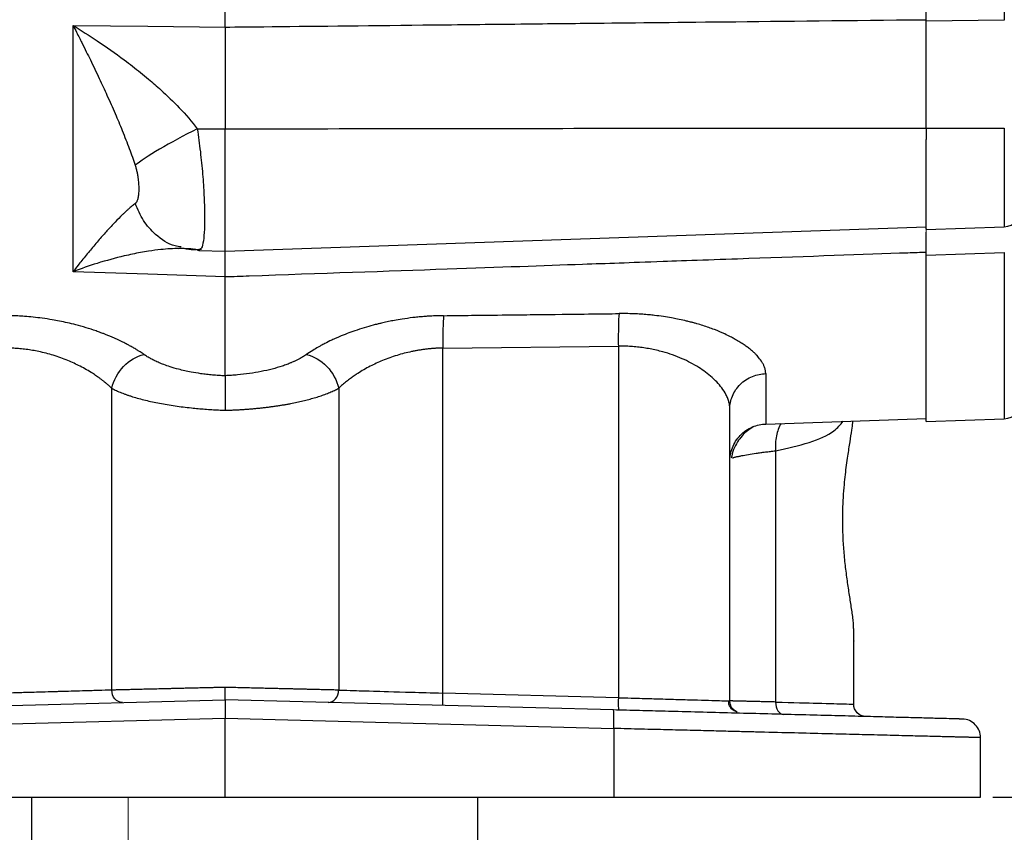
# Model space of a CAD drawing. Header units: inches. Extents: x 0.3 to 34.1, y 0.2 to 21.7.
# Tile 17 of 26: x 22.6 to 26.6, y 5.1 to 8.4. Entities that reach past the tile are written whole.
import ezdxf

# ---------------------------------------------------------------- set-up
doc = ezdxf.new("R2010")
doc.units = ezdxf.units.IN
doc.header["$MEASUREMENT"] = 0
doc.layers.add('SLD-0', color=7, linetype='Continuous', lineweight=25)
doc.styles.add('SLDTEXTSTYLE0', font='TXT', dxfattribs={"width": 0.75})
doc.dimstyles.new('SLDDIMSTYLE0', dxfattribs={"dimtxt": 0.125, "dimasz": 0.13, "dimexe": 0, "dimexo": 0.0625, "dimgap": 0.03125, "dimtad": 0, "dimtih": 1, "dimtoh": 1, "dimlfac": 0.8, "dimrnd": 1e-09, "dimzin": 12, "dimdsep": 46, "dimtxsty": 'SLDTEXTSTYLE0', "dimsah": 1, "dimcen": 0.09, "dimadec": 0, "dimazin": 3, "dimtfac": 1, "dimtofl": 0, "dimtmove": 0, "dimatfit": 3, "dimfxl": 1, "dimfrac": 2, "dimtolj": 1, "dimtzin": 12, "dimarcsym": 0})
doc.dimstyles.new('SLDDIMSTYLE1', dxfattribs={"dimtxt": 0.125, "dimasz": 0.13, "dimexe": 0, "dimexo": 0.0625, "dimgap": 0.03125, "dimtad": 0, "dimtih": 1, "dimtoh": 1, "dimlfac": 0.8, "dimrnd": 1e-09, "dimzin": 4, "dimdsep": 46, "dimtxsty": 'SLDTEXTSTYLE0', "dimsah": 1, "dimcen": 0.09, "dimadec": 0, "dimazin": 1, "dimtfac": 1, "dimtofl": 0, "dimtmove": 0, "dimatfit": 3, "dimfxl": 1, "dimfrac": 2, "dimtolj": 1, "dimtzin": 12, "dimarcsym": 0})

# ---------------------------------------------------------------- blocks, each defined once
blk = doc.blocks.new('_D_10')
at = {"layer": 'SLD-0'}
for p, q in [((23.5149, 14.3534), (29.434, 14.3534)), ((29.309, 14.3534), (29.309, 10.7966)), ((29.055, 10.7712), (29.0169, 10.7712)), ((29.0169, 10.7712), (29.0169, 10.5727)), ((29.563, 10.7712), (29.6011, 10.7712)), ((29.6011, 10.7712), (29.6011, 10.5727)), ((29.0169, 10.5727), (29.055, 10.5727)), ((29.6011, 10.5727), (29.563, 10.5727)), ((29.309, 5.2227), (29.309, 10.3857)), ((26.5649, 5.2227), (29.434, 5.2227))]:
    blk.add_line(p, q, dxfattribs=at)
for points in [[(29.309, 14.3534), (29.289, 14.2234), (29.329, 14.2234)], [(29.309, 5.2227), (29.329, 5.3527), (29.289, 5.3527)]]:
    blk.add_solid(points, dxfattribs=at)
at = {"layer": 'SLD-0', "char_height": 0.125, "attachment_point": 1, "style": 'SLDTEXTSTYLE0'}
for s, insert in [('185.54', (29.055, 10.7339)), ('7.30', (29.1474, 10.5468))]:
    blk.add_mtext(s, dxfattribs=dict(at, insert=insert))
blk = doc.blocks.new('_D_11')
at = {"layer": 'SLD-0'}
for p, q in [((23.5149, 14.3534), (30.1427, 14.3534)), ((30.0177, 14.3534), (30.0177, 9.5518)), ((29.7637, 9.5264), (29.7256, 9.5264)), ((29.7256, 9.5264), (29.7256, 9.328)), ((30.2717, 9.5264), (30.3098, 9.5264)), ((30.3098, 9.5264), (30.3098, 9.328)), ((29.7256, 9.328), (29.7637, 9.328)), ((30.3098, 9.328), (30.2717, 9.328)), ((30.0177, 3.6727), (30.0177, 9.1409)), ((22.7336, 3.6727), (30.1427, 3.6727))]:
    blk.add_line(p, q, dxfattribs=at)
for points in [[(30.0177, 14.3534), (29.9977, 14.2234), (30.0377, 14.2234)], [(30.0177, 3.6727), (30.0377, 3.8027), (29.9977, 3.8027)]]:
    blk.add_solid(points, dxfattribs=at)
at = {"layer": 'SLD-0', "char_height": 0.125, "attachment_point": 1, "style": 'SLDTEXTSTYLE0'}
for s, insert in [('217.03', (29.7637, 9.4891)), ('8.54', (29.856, 9.3021))]:
    blk.add_mtext(s, dxfattribs=dict(at, insert=insert))

msp = doc.modelspace()

# ---------------------------------------------------------------- linework, layer by layer
at = {"color": 7, "linetype": 'Continuous', "lineweight": 25}
for p, q in [((23.4649, 8.3329), (23.4649, 12.6739)), ((26.6106, 12.6461), (26.6106, 8.3607)), ((26.6106, 8.3607), (26.2955, 8.3574)), ((22.8508, 7.345), (22.8508, 8.3395)), ((22.8508, 8.3395), (23.1524, 8.3363)), ((23.1524, 8.3363), (23.4649, 8.3329)), ((23.3521, 7.922), (23.4649, 7.9218)), ((23.4649, 7.4275), (23.4649, 7.9218)), ((26.2955, 7.9241), (26.6106, 7.9242)), ((23.4649, 7.4275), (26.2955, 7.5263)), ((26.2954, 7.5156), (26.6106, 7.5266)), ((23.2782, 7.4384), (23.2867, 7.44)), ((23.3121, 7.4374), (23.2795, 7.4386)), ((23.2863, 7.4406), (23.2854, 7.4418)), ((23.3659, 7.4379), (23.3583, 7.4312)), ((23.3582, 7.4312), (23.4649, 7.4275)), ((26.2955, 7.4117), (26.6106, 7.4228)), ((23.1524, 7.3345), (22.8508, 7.345)), ((23.4649, 7.3235), (23.1524, 7.3345)), ((24.3437, 7.0364), (25.0522, 7.0441)), ((25.0522, 7.0441), (25.0522, 5.6242)), ((24.3437, 5.6427), (24.3437, 7.0364)), ((25.6472, 6.9331), (25.6472, 6.7296)), ((23.0066, 5.6549), (23.0066, 6.874)), ((23.9231, 6.874), (23.9231, 5.6549)), ((25.5024, 5.6111), (25.5024, 6.7913)), ((25.6472, 6.7296), (26.2955, 6.7523)), ((26.2954, 6.7399), (26.6106, 6.7509)), ((25.6873, 6.6217), (25.6873, 5.6067)), ((26.0024, 5.598), (26.0024, 5.9006)), ((26.0024, 5.8533), (26.0025, 5.8531)), ((21.8976, 5.5747), (23.4649, 5.6158)), ((25.0322, 5.5747), (23.4649, 5.6158)), ((25.0522, 5.6242), (24.3437, 5.6427)), ((25.4969, 5.6113), (25.5024, 5.6111)), ((21.8956, 5.4998), (23.4649, 5.5409)), ((23.4649, 5.5409), (25.0342, 5.4998)), ((23.4649, 5.2227), (23.4649, 5.5409)), ((25.0342, 5.4998), (25.0342, 5.2227)), ((26.5149, 5.2227), (26.5149, 5.4628)), ((21.8956, 5.2227), (23.4649, 5.2227)), ((22.6836, 3.6727), (22.6836, 5.2227)), ((23.2105, 5.2227), (23.2105, 5.2226)), ((23.4649, 5.2227), (25.0342, 5.2227)), ((23.7193, 5.2226), (23.7193, 5.2227)), ((24.4836, 5.2227), (24.4836, 4.747))]:
    msp.add_line(p, q, dxfattribs=at)
at = {"color": 144, "linetype": 'Continuous', "lineweight": 18}
for p, q in [((26.2955, 7.5263), (26.2955, 7.9251)), ((26.2955, 7.523), (26.2955, 7.5263)), ((23.0736, 5.2227), (23.0736, 4.747))]:
    msp.add_line(p, q, dxfattribs=at)
at = {"color": 8, "linetype": 'Continuous', "lineweight": 25}
for p, q in [((26.6106, 7.9242), (26.6106, 7.5266)), ((23.3521, 7.4334), (23.3412, 7.4353)), ((26.6106, 7.4228), (26.6106, 6.7509))]:
    msp.add_line(p, q, dxfattribs=at)
at = {"color": 7, "linetype": 'Continuous', "lineweight": 25}
for centre in [(26.608, 7.6016), (26.608, 6.8258)]:
    msp.add_arc(centre, 0.075, 272, 0, dxfattribs=at)
for points, knots in [([(26.2955, 8.3574), (26.2955, 8.3694), (26.2955, 8.3934), (26.2955, 8.4297), (26.2955, 8.4663), (26.2955, 8.5031), (26.2955, 8.5402), (26.2955, 8.5776), (26.2955, 8.6152), (26.2955, 8.653), (26.2955, 8.6912), (26.2955, 8.7295), (26.2955, 8.7682), (26.2955, 8.8071), (26.2955, 8.9188), (26.2955, 9.1072), (26.2955, 9.3779), (26.2955, 9.6552), (26.2955, 9.87), (26.2955, 10.0183), (26.2955, 10.0988), (26.2955, 10.1795), (26.2955, 10.2603), (26.2955, 10.3412), (26.2955, 10.4223), (26.2955, 10.4763), (26.2955, 10.5034)], [0, 0, 0, 0, 0.019149, 0.038285, 0.057409, 0.076524, 0.095632, 0.114737, 0.133841, 0.152946, 0.172055, 0.191171, 0.210296, 0.229433, 0.248584, 0.374287, 0.500002, 0.625705, 0.751419, 0.786971, 0.822481, 0.857968, 0.893446, 0.928933, 0.964446, 1, 1, 1, 1]), ([(23.4649, 8.3329), (23.5155, 8.3335), (23.5673, 8.334), (23.8006, 8.3365), (24.0227, 8.3389), (24.3834, 8.3427), (24.5222, 8.3442), (24.7477, 8.3466), (24.8344, 8.3475), (25.0946, 8.3503), (25.268, 8.3521), (25.719, 8.3569), (25.9965, 8.3598), (26.2863, 8.3628), (26.2909, 8.3628), (26.2955, 8.3629)], [-8.489041, -8.489041, -8.489041, -8.489041, -8.176349, -8.176349, -7.118247, -7.118247, -6.589195, -6.589195, -5.742713, -5.742713, -4.388342, -4.388342, -2.885837, -2.885837, -2.861615, -2.861615, -2.861615, -2.861615]), ([(26.2955, 7.9241), (26.2955, 7.9295), (26.2955, 7.9403), (26.2955, 7.9565), (26.2955, 7.9728), (26.2955, 7.9891), (26.2955, 8.0055), (26.2955, 8.0218), (26.2955, 8.0517), (26.2955, 8.0949), (26.2955, 8.1508), (26.2955, 8.2054), (26.2955, 8.2495), (26.2955, 8.2839), (26.2955, 8.3091), (26.2955, 8.3337), (26.2955, 8.3495), (26.2955, 8.3574)], [0, 0, 0, 0, 0.035783, 0.071535, 0.107282, 0.143047, 0.178856, 0.214733, 0.250702, 0.37551, 0.50002, 0.624437, 0.74927, 0.812139, 0.874796, 0.937372, 1, 1, 1, 1]), ([(22.8508, 8.3395), (22.8554, 8.3305), (22.8639, 8.3138), (22.8755, 8.2907), (22.8887, 8.2645), (22.9034, 8.2348), (22.927, 8.1866), (22.955, 8.1283), (22.9883, 8.0562), (23.0194, 7.9864), (23.0447, 7.9262), (23.0636, 7.8788), (23.0774, 7.8429), (23.09, 7.8085), (23.0977, 7.7857), (23.1014, 7.7746)], [0, 0, 0, 0, 0.05204, 0.095877, 0.131511, 0.200819, 0.262906, 0.400576, 0.521414, 0.651572, 0.768729, 0.831202, 0.890559, 0.946818, 1, 1, 1, 1]), ([(22.8508, 8.3395), (22.8832, 8.3196), (22.9158, 8.2989), (22.985, 8.2528), (23.0216, 8.2271), (23.0798, 8.1838), (23.1018, 8.1667), (23.1342, 8.1406), (23.1449, 8.1318), (23.1724, 8.1087), (23.1889, 8.0943), (23.2309, 8.0561), (23.2559, 8.0318), (23.3057, 7.9793), (23.3302, 7.9509), (23.3521, 7.922)], [-1.669903, -1.669903, -1.669903, -1.669903, -1.37767, -1.37767, -1.04369, -1.04369, -0.834952, -0.834952, -0.730583, -0.730583, -0.563592, -0.563592, -0.296408, -0.296408, 0, 0, 0, 0]), ([(23.4649, 8.3329), (23.4649, 8.3279), (23.4649, 8.3179), (23.4649, 8.3026), (23.4649, 8.287), (23.4649, 8.2711), (23.4649, 8.255), (23.4649, 8.2387), (23.4649, 8.2221), (23.4649, 8.2054), (23.4649, 8.1885), (23.4649, 8.1714), (23.4649, 8.1541), (23.4649, 8.1367), (23.4649, 8.1191), (23.4649, 8.1015), (23.4649, 8.0837), (23.4649, 8.0659), (23.4649, 8.048), (23.4649, 8.03), (23.4649, 8.012), (23.4649, 7.9939), (23.4649, 7.9759), (23.4649, 7.9578), (23.4649, 7.9398), (23.4649, 7.9278), (23.4649, 7.9218)], [0, 0, 0, 0, 0.041668, 0.083337, 0.125005, 0.166674, 0.208344, 0.250013, 0.291682, 0.33335, 0.375017, 0.416682, 0.458345, 0.500008, 0.541671, 0.583334, 0.624999, 0.666665, 0.708332, 0.749999, 0.791667, 0.833335, 0.875002, 0.916668, 0.958334, 1, 1, 1, 1]), ([(23.3521, 7.922), (23.2976, 7.8947), (23.2437, 7.8656), (23.1552, 7.8135), (23.1206, 7.7906), (23.1014, 7.7746)], [0, 0, 0, 0, 0.5, 0.5, 1, 1, 1, 1]), ([(23.4649, 7.9218), (23.7101, 7.9223), (24.1943, 7.9232), (24.9113, 7.9241), (25.6096, 7.9248), (26.069, 7.925), (26.2955, 7.9251)], [0, 0, 0, 0, 0.259892, 0.51319, 0.759892, 1, 1, 1, 1]), ([(26.2955, 7.5176), (26.2955, 7.5171), (26.2955, 7.5155), (26.2955, 7.5299), (26.2955, 7.5596), (26.2955, 7.6047), (26.2955, 7.6617), (26.2955, 7.7286), (26.2955, 7.8022), (26.2955, 7.8535), (26.2955, 7.8792)], [0, 0, 0, 0, 0.0560051, 0.1908615, 0.3257179, 0.4605744, 0.5954308, 0.7302872, 0.8651436, 1, 1, 1, 1]), ([(23.1014, 7.7746), (23.1022, 7.7723), (23.1037, 7.7676), (23.1056, 7.7606), (23.1074, 7.7533), (23.109, 7.746), (23.1105, 7.7384), (23.112, 7.7294), (23.1134, 7.7189), (23.1146, 7.7071), (23.1154, 7.6956), (23.116, 7.6807), (23.1157, 7.6635), (23.114, 7.6487), (23.1119, 7.6387), (23.1099, 7.6324), (23.1075, 7.6271), (23.1055, 7.6244), (23.1046, 7.6231)], [0, 0, 0, 0, 0.034106, 0.069301, 0.105715, 0.143465, 0.182656, 0.22338, 0.287438, 0.353577, 0.421831, 0.490334, 0.627608, 0.763106, 0.826478, 0.886876, 0.944602, 1, 1, 1, 1]), ([(23.1014, 7.6201), (23.0993, 7.6185), (23.0951, 7.6153), (23.0883, 7.6099), (23.0812, 7.6039), (23.0737, 7.5974), (23.0658, 7.5903), (23.0575, 7.5826), (23.0426, 7.5683), (23.0194, 7.5448), (22.9883, 7.5114), (22.955, 7.4735), (22.927, 7.4404), (22.9034, 7.4116), (22.8868, 7.3911), (22.8691, 7.3687), (22.8574, 7.3536), (22.8508, 7.345)], [0, 0, 0, 0, 0.030015, 0.061031, 0.093053, 0.126085, 0.160131, 0.195194, 0.231277, 0.34843, 0.47859, 0.599424, 0.737096, 0.79918, 0.868491, 0.925015, 1, 1, 1, 1]), ([(23.1046, 7.6231), (23.1041, 7.6225), (23.1031, 7.6214), (23.102, 7.6206), (23.1014, 7.6201)], [0, 0, 0, 0, 0.50893, 1, 1, 1, 1]), ([(26.2955, 7.4117), (26.2955, 7.4313), (26.2955, 7.4704), (26.2955, 7.4995), (26.2955, 7.5052), (26.2955, 7.5052)], [0, 0, 0, 0, 0.49949, 0.996385, 1, 1, 1, 1]), ([(23.3521, 7.4334), (23.3302, 7.437), (23.3057, 7.4386), (23.2559, 7.4383), (23.2309, 7.4368), (23.1889, 7.4324), (23.1724, 7.4303), (23.1449, 7.426), (23.1342, 7.4242), (23.1018, 7.4183), (23.0798, 7.4137), (23.0216, 7.4), (22.985, 7.39), (22.9158, 7.3685), (22.8832, 7.3573), (22.8508, 7.345)], [-0.001686, -0.001686, -0.001686, -0.001686, 0.294721, 0.294721, 0.561906, 0.561906, 0.728896, 0.728896, 0.833265, 0.833265, 1.042003, 1.042003, 1.375984, 1.375984, 1.668217, 1.668217, 1.668217, 1.668217]), ([(23.2859, 7.4416), (23.3001, 7.4387), (23.3296, 7.4327), (23.3553, 7.435), (23.3686, 7.4362)], [0, 0, 0, 0, 0.479904, 1, 1, 1, 1]), ([(23.3521, 7.4334), (23.3528, 7.433), (23.3543, 7.4321), (23.3564, 7.4314), (23.3577, 7.4312), (23.3583, 7.4312)], [0, 0, 0, 0, 0.330677, 0.664007, 1, 1, 1, 1]), ([(23.4649, 7.3235), (23.4649, 7.3425), (23.4649, 7.3803), (23.4649, 7.4145), (23.4649, 7.4314), (23.4649, 7.4303), (23.4649, 7.4301)], [0, 0, 0, 0, 0.306911, 0.613799, 0.920683, 1, 1, 1, 1]), ([(26.2955, 7.4229), (26.2712, 7.4221), (26.2466, 7.4212), (26.0416, 7.414), (25.8196, 7.4062), (25.4588, 7.3935), (25.3201, 7.3886), (25.0946, 7.3807), (25.0078, 7.3776), (24.7477, 7.3685), (24.5742, 7.3624), (24.1232, 7.3466), (23.8457, 7.3369), (23.5295, 7.3258), (23.4974, 7.3247), (23.4649, 7.3235)], [-8.633626, -8.633626, -8.633626, -8.633626, -8.487426, -8.487426, -7.429312, -7.429312, -6.900255, -6.900255, -6.053764, -6.053764, -4.699378, -4.699378, -3.196856, -3.196856, -3.028142, -3.028142, -3.028142, -3.028142]), ([(26.2955, 6.7399), (26.2955, 6.7399), (26.2955, 6.74), (26.2955, 6.7407), (26.2955, 6.7419), (26.2955, 6.7435), (26.2955, 6.7456), (26.2955, 6.7482), (26.2955, 6.7513), (26.2955, 6.7548), (26.2955, 6.7587), (26.2955, 6.7632), (26.2955, 6.7681), (26.2955, 6.7735), (26.2955, 6.7793), (26.2955, 6.798), (26.2955, 6.8382), (26.2955, 6.9157), (26.2955, 7.0133), (26.2955, 7.1018), (26.2955, 7.1685), (26.2955, 7.2055), (26.2955, 7.2439), (26.2955, 7.2837), (26.2955, 7.3249), (26.2955, 7.3674), (26.2955, 7.3969), (26.2955, 7.4117)], [0, 0, 0, 0, 0.018419, 0.036825, 0.055219, 0.073604, 0.091983, 0.110357, 0.128729, 0.147102, 0.165477, 0.183857, 0.202244, 0.22064, 0.239048, 0.25747, 0.384617, 0.511776, 0.635931, 0.760097, 0.794404, 0.828675, 0.862925, 0.897167, 0.931417, 0.96569, 1, 1, 1, 1]), ([(23.1369, 7.0104), (23.1345, 7.012), (23.1294, 7.0155), (23.1208, 7.0212), (23.1097, 7.0283), (23.0968, 7.0361), (23.0827, 7.0441), (23.0678, 7.0522), (23.0505, 7.0611), (23.0331, 7.0694), (23.0102, 7.0798), (22.9902, 7.0881), (22.9717, 7.0953), (22.959, 7.1), (22.937, 7.1079), (22.9035, 7.1188), (22.8649, 7.1298), (22.8286, 7.1386), (22.797, 7.1453), (22.7629, 7.1515), (22.7276, 7.1569), (22.6902, 7.1613), (22.6575, 7.1642), (22.6222, 7.1665), (22.5983, 7.167), (22.5834, 7.1673)], [0, 0, 0, 0, 0.019905, 0.042994, 0.070131, 0.107305, 0.140762, 0.171675, 0.211793, 0.256598, 0.282945, 0.353993, 0.3748, 0.389593, 0.425213, 0.496652, 0.568346, 0.622624, 0.675982, 0.721022, 0.784076, 0.84026, 0.892133, 0.93289, 1, 1, 1, 1]), ([(24.3464, 7.1673), (24.3425, 7.1673), (24.3342, 7.1672), (24.3207, 7.1668), (24.3027, 7.1661), (24.2827, 7.1649), (24.2648, 7.1635), (24.2522, 7.1625), (24.239, 7.1612), (24.2147, 7.1585), (24.1829, 7.1541), (24.1506, 7.1487), (24.1243, 7.1435), (24.1056, 7.1395), (24.0906, 7.1359), (24.0778, 7.1328), (24.0557, 7.1271), (24.0249, 7.1184), (23.9896, 7.107), (23.956, 7.0948), (23.9312, 7.0847), (23.9108, 7.0758), (23.8909, 7.0667), (23.8702, 7.0565), (23.8523, 7.047), (23.8359, 7.0378), (23.8159, 7.026), (23.8011, 7.0159), (23.7929, 7.0104)], [0, 0, 0, 0, 0.017486, 0.037611, 0.060921, 0.098609, 0.128168, 0.141823, 0.156155, 0.188185, 0.252974, 0.303172, 0.339771, 0.378602, 0.393382, 0.413947, 0.441423, 0.504254, 0.571876, 0.629374, 0.691454, 0.716179, 0.753463, 0.815374, 0.851083, 0.877148, 0.931828, 1, 1, 1, 1]), ([(24.3464, 7.1673), (24.3453, 7.1544), (24.3436, 7.1159), (24.3435, 7.0629), (24.3437, 7.0364)], [-1.000001, -1.000001, -1.000001, -1.000001, -0.500002, -0.000001, -0.000001, -0.000001, -0.000001]), ([(24.3464, 7.1673), (24.3875, 7.1678), (24.4257, 7.1683), (24.5807, 7.17), (24.6747, 7.1711), (24.8274, 7.1729), (24.8861, 7.1736), (24.9815, 7.1747), (25.0182, 7.1752), (25.0549, 7.1756)], [1.29459647, 1.29459647, 1.29459647, 1.29459647, 1.295133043, 1.295133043, 1.297121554, 1.297121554, 1.30030317, 1.30030317, 1.303832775, 1.303832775, 1.303832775, 1.303832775]), ([(25.6472, 6.9331), (25.6471, 6.9346), (25.6471, 6.9379), (25.6465, 6.9431), (25.6454, 6.949), (25.6437, 6.9554), (25.6416, 6.9615), (25.6383, 6.9692), (25.6319, 6.9812), (25.6226, 6.9942), (25.6122, 7.0061), (25.6039, 7.0147), (25.5936, 7.0243), (25.5812, 7.0345), (25.5699, 7.0429), (25.5603, 7.0495), (25.5535, 7.054), (25.5462, 7.0586), (25.5355, 7.0652), (25.5216, 7.0731), (25.5028, 7.0832), (25.4771, 7.0958), (25.4405, 7.1114), (25.4021, 7.125), (25.3735, 7.1336), (25.3567, 7.1383), (25.3451, 7.1413), (25.3329, 7.1444), (25.3153, 7.1486), (25.2929, 7.1534), (25.2643, 7.1589), (25.2336, 7.1638), (25.203, 7.1678), (25.175, 7.1708), (25.1496, 7.1729), (25.1209, 7.1746), (25.089, 7.1757), (25.0666, 7.1756), (25.0549, 7.1756)], [0, 0, 0, 0, 0.014602, 0.030922, 0.049253, 0.070027, 0.090059, 0.105295, 0.140389, 0.200031, 0.221983, 0.245851, 0.276808, 0.307623, 0.338649, 0.353835, 0.369721, 0.380587, 0.397258, 0.431972, 0.456039, 0.494381, 0.556975, 0.61985, 0.651434, 0.667159, 0.683067, 0.6943, 0.711601, 0.746393, 0.773051, 0.809765, 0.849217, 0.873146, 0.900102, 0.930255, 0.963578, 1, 1, 1, 1]), ([(25.5024, 6.7913), (25.5023, 6.7933), (25.5023, 6.7975), (25.5016, 6.8039), (25.5006, 6.8106), (25.499, 6.8176), (25.4969, 6.825), (25.4932, 6.8354), (25.4856, 6.8522), (25.4714, 6.8746), (25.4518, 6.8977), (25.4296, 6.9193), (25.4055, 6.9389), (25.3764, 6.9588), (25.3451, 6.977), (25.3097, 6.9941), (25.2722, 7.009), (25.237, 7.02), (25.2064, 7.0278), (25.1809, 7.0331), (25.1552, 7.0375), (25.1294, 7.0407), (25.1036, 7.043), (25.0779, 7.0442), (25.0608, 7.0442), (25.0522, 7.0441)], [0, 0, 0, 0, 0.019231, 0.039205, 0.059921, 0.08138, 0.103583, 0.126529, 0.175434, 0.253305, 0.32554, 0.38031, 0.447346, 0.506818, 0.571873, 0.632269, 0.695902, 0.756465, 0.793134, 0.829101, 0.86441, 0.899106, 0.933236, 0.96685, 1, 1, 1, 1]), ([(23.0066, 6.874), (23.0038, 6.8767), (22.9981, 6.882), (22.9893, 6.8897), (22.9805, 6.8971), (22.9716, 6.9042), (22.9629, 6.9109), (22.9542, 6.9173), (22.9456, 6.9233), (22.9372, 6.929), (22.9163, 6.9427), (22.8817, 6.9626), (22.8287, 6.9873), (22.7727, 7.0075), (22.7239, 7.0202), (22.6869, 7.0272), (22.6616, 7.031), (22.6362, 7.0338), (22.6111, 7.0357), (22.5943, 7.0362), (22.586, 7.0364)], [0, 0, 0, 0, 0.033188, 0.065178, 0.095971, 0.125567, 0.153967, 0.181172, 0.207182, 0.231997, 0.255619, 0.388125, 0.507925, 0.635995, 0.755988, 0.806056, 0.855423, 0.904157, 0.952325, 1, 1, 1, 1]), ([(23.4649, 6.9242), (23.4605, 6.9243), (23.4518, 6.9247), (23.4389, 6.9255), (23.4262, 6.9264), (23.4137, 6.9274), (23.4015, 6.9286), (23.3896, 6.9299), (23.378, 6.9314), (23.357, 6.9342), (23.3222, 6.94), (23.2805, 6.9493), (23.2444, 6.9598), (23.2185, 6.9687), (23.1981, 6.9769), (23.185, 6.9828), (23.1768, 6.9869), (23.1715, 6.9896), (23.1624, 6.9944), (23.1501, 7.0015), (23.1413, 7.0074), (23.1369, 7.0104)], [0, 0, 0, 0, 0.033206, 0.066027, 0.098418, 0.130336, 0.161736, 0.192577, 0.222821, 0.252432, 0.358876, 0.50343, 0.605242, 0.68783, 0.75326, 0.815308, 0.830786, 0.846248, 0.877127, 0.938217, 1, 1, 1, 1]), ([(23.7929, 7.0104), (23.7904, 7.0087), (23.7855, 7.0054), (23.7782, 7.0008), (23.7714, 6.9968), (23.7654, 6.9935), (23.7581, 6.9896), (23.7495, 6.9853), (23.7401, 6.9809), (23.7333, 6.978), (23.7282, 6.9758), (23.7222, 6.9734), (23.7111, 6.9691), (23.6888, 6.9613), (23.641, 6.9472), (23.5797, 6.9352), (23.5231, 6.9286), (23.4941, 6.9264), (23.4775, 6.9253), (23.4691, 6.9249), (23.4649, 6.9247)], [0, 0, 0, 0, 0.035786, 0.06841, 0.097564, 0.123133, 0.142436, 0.185166, 0.22353, 0.247357, 0.257811, 0.278482, 0.309605, 0.371864, 0.496706, 0.747135, 0.87315, 0.936353, 0.968082, 1, 1, 1, 1]), ([(24.3437, 7.0364), (24.3391, 7.0363), (24.3298, 7.0361), (24.3157, 7.0354), (24.3017, 7.0345), (24.2876, 7.0332), (24.2735, 7.0316), (24.2594, 7.0297), (24.2452, 7.0275), (24.2312, 7.025), (24.2017, 7.0191), (24.1567, 7.0074), (24.1007, 6.9871), (24.0477, 6.9624), (24.0107, 6.9411), (23.9853, 6.9242), (23.9699, 6.9132), (23.9541, 6.9011), (23.9382, 6.888), (23.9283, 6.8788), (23.9231, 6.874)], [0, 0, 0, 0, 0.026692, 0.05349, 0.080406, 0.107453, 0.134642, 0.161986, 0.189497, 0.217187, 0.245066, 0.364836, 0.492973, 0.61278, 0.745175, 0.788398, 0.835488, 0.88645, 0.941287, 1, 1, 1, 1]), ([(23.4649, 6.9247), (23.4649, 6.9236), (23.4649, 6.921), (23.4649, 6.9159), (23.4649, 6.9088), (23.4649, 6.8992), (23.4649, 6.8866), (23.4649, 6.8756), (23.4649, 6.8672), (23.4649, 6.8622), (23.4649, 6.8551), (23.4649, 6.8458), (23.4649, 6.8342), (23.465, 6.8202), (23.465, 6.8036), (23.465, 6.7916), (23.465, 6.7853)], [0, 0, 0, 0, 0.050763, 0.114282, 0.190561, 0.279573, 0.381239, 0.495443, 0.516596, 0.54976, 0.594925, 0.652081, 0.721213, 0.802284, 0.895233, 1, 1, 1, 1]), ([(25.5024, 6.7913), (25.5024, 6.8077), (25.5055, 6.8254), (25.5195, 6.8596), (25.5305, 6.8761), (25.5585, 6.9036), (25.5755, 6.9145), (25.6112, 6.929), (25.6298, 6.9325), (25.6472, 6.9331)], [0, 0, 0, 0, 0.25, 0.25, 0.5, 0.5, 0.75, 0.75, 1, 1, 1, 1]), ([(23.0066, 6.874), (23.0097, 6.8724), (23.0158, 6.8692), (23.0255, 6.8646), (23.0356, 6.8602), (23.0459, 6.8559), (23.0566, 6.8517), (23.0677, 6.8477), (23.079, 6.8438), (23.1029, 6.8361), (23.1419, 6.8253), (23.1995, 6.813), (23.2618, 6.8027), (23.3148, 6.7961), (23.3555, 6.7921), (23.3829, 6.7898), (23.4104, 6.7879), (23.4377, 6.7863), (23.4559, 6.7856), (23.4649, 6.7852)], [0, 0, 0, 0, 0.031108, 0.06206, 0.092857, 0.1235, 0.153993, 0.184335, 0.214529, 0.244576, 0.369418, 0.494679, 0.62167, 0.748344, 0.799632, 0.850433, 0.900755, 0.950608, 1, 1, 1, 1]), ([(23.4649, 6.7852), (23.4702, 6.7854), (23.4809, 6.7857), (23.4969, 6.7863), (23.513, 6.7871), (23.529, 6.788), (23.5449, 6.7891), (23.5609, 6.7902), (23.5768, 6.7916), (23.5926, 6.793), (23.6083, 6.7946), (23.6239, 6.7964), (23.6395, 6.7982), (23.6549, 6.8003), (23.6701, 6.8024), (23.6852, 6.8047), (23.7002, 6.8071), (23.7149, 6.8097), (23.7331, 6.8131), (23.7545, 6.8174), (23.7787, 6.8229), (23.8022, 6.8289), (23.8249, 6.8353), (23.8467, 6.8421), (23.8676, 6.8494), (23.8873, 6.8571), (23.906, 6.8653), (23.9174, 6.8711), (23.9231, 6.874)], [0, 0, 0, 0, 0.0290859, 0.058233, 0.0874434, 0.1167191, 0.1460623, 0.175475, 0.2049594, 0.2345175, 0.2641512, 0.2938627, 0.323654, 0.3535269, 0.3834836, 0.4135259, 0.4436558, 0.4738753, 0.5041861, 0.5572549, 0.6108065, 0.6648511, 0.7193983, 0.7744578, 0.8300388, 0.8861504, 0.9428013, 1, 1, 1, 1]), ([(25.5024, 6.5797), (25.5024, 6.5971), (25.5055, 6.6157), (25.5195, 6.652), (25.5305, 6.6694), (25.5585, 6.6984), (25.5755, 6.71), (25.6112, 6.7253), (25.6298, 6.729), (25.6472, 6.7296)], [0, 0, 0, 0, 0.25, 0.25, 0.5, 0.5, 0.75, 0.75, 1, 1, 1, 1]), ([(26.0024, 5.9006), (26.0023, 5.9059), (26.002, 5.9174), (26.0001, 5.939), (25.996, 5.9712), (25.9891, 6.0155), (25.9802, 6.073), (25.9716, 6.134), (25.9645, 6.1984), (25.9596, 6.2662), (25.958, 6.328), (25.9585, 6.3841), (25.9608, 6.434), (25.9645, 6.4819), (25.969, 6.5255), (25.9737, 6.564), (25.9801, 6.6091), (25.9877, 6.6579), (25.9944, 6.7015), (25.9984, 6.7289), (25.9993, 6.7396), (25.9996, 6.7419)], [0, 0, 0, 0, 0.035507, 0.075448, 0.11918, 0.194005, 0.263499, 0.331754, 0.399091, 0.4652, 0.534229, 0.579039, 0.62842, 0.68102, 0.722901, 0.764146, 0.805081, 0.875975, 0.941298, 0.987321, 1, 1, 1, 1]), ([(25.5969, 6.7184), (25.589, 6.7134), (25.5635, 6.6971), (25.5363, 6.6641), (25.5151, 6.6255), (25.5105, 6.6032), (25.508, 6.5912)], [0, 0, 0, 0, 0.161194, 0.519899, 0.743473, 1, 1, 1, 1]), ([(23.0068, 5.6549), (22.99, 5.6544), (22.9717, 5.6539), (22.9447, 5.6531), (22.9359, 5.6528), (22.9185, 5.6523), (22.8758, 5.6511), (22.83, 5.6498), (22.8003, 5.6489), (22.7892, 5.6486), (22.784, 5.6484), (22.7687, 5.648), (22.7402, 5.6472), (22.7014, 5.646), (22.6773, 5.6454), (22.6556, 5.6447), (22.6457, 5.6444), (22.6179, 5.6436), (22.6019, 5.6432), (22.586, 5.6427)], [0, 0, 0, 0, 0.0625, 0.0625, 0.09375, 0.09375, 0.125, 0.25, 0.28125, 0.28125, 0.3125, 0.3125, 0.375, 0.5, 0.625, 0.625, 0.75, 0.75, 1, 1, 1, 1]), ([(23.4649, 5.6658), (23.4593, 5.6657), (23.4481, 5.6654), (23.4316, 5.665), (23.4155, 5.6646), (23.3999, 5.6643), (23.3847, 5.6639), (23.37, 5.6635), (23.3557, 5.6632), (23.342, 5.6629), (23.3286, 5.6626), (23.3158, 5.6623), (23.3034, 5.662), (23.2915, 5.6617), (23.2801, 5.6614), (23.2691, 5.6611), (23.2586, 5.6609), (23.2486, 5.6607), (23.239, 5.6604), (23.2298, 5.6602), (23.2211, 5.66), (23.2128, 5.6598), (23.1967, 5.6594), (23.1733, 5.6589), (23.1436, 5.6581), (23.1158, 5.6575), (23.09, 5.6569), (23.0662, 5.6563), (23.0444, 5.6558), (23.0245, 5.6553), (23.0125, 5.655), (23.0066, 5.6549)], [0, 0, 0, 0, 0.031251, 0.061759, 0.091523, 0.120543, 0.148819, 0.176352, 0.203141, 0.229186, 0.254487, 0.279044, 0.302858, 0.325928, 0.348254, 0.369836, 0.390674, 0.410769, 0.43012, 0.448727, 0.46659, 0.483709, 0.500084, 0.567526, 0.633552, 0.698164, 0.761361, 0.823143, 0.88351, 0.942462, 1, 1, 1, 1]), ([(23.0496, 5.6049), (23.0386, 5.6047), (23.0275, 5.61), (23.0117, 5.6285), (23.007, 5.6417), (23.0068, 5.6549)], [0, 0, 0, 0, 0.5, 0.5, 1, 1, 1, 1]), ([(23.9231, 5.6549), (23.92, 5.655), (23.9138, 5.6551), (23.9039, 5.6553), (23.8935, 5.6556), (23.8825, 5.6559), (23.871, 5.6561), (23.8589, 5.6564), (23.8462, 5.6567), (23.833, 5.657), (23.8192, 5.6574), (23.8049, 5.6577), (23.79, 5.6581), (23.7745, 5.6584), (23.7585, 5.6588), (23.742, 5.6592), (23.725, 5.6596), (23.7071, 5.66), (23.688, 5.6605), (23.6669, 5.661), (23.6439, 5.6615), (23.6189, 5.6621), (23.5919, 5.6628), (23.5629, 5.6635), (23.5319, 5.6642), (23.499, 5.665), (23.4765, 5.6655), (23.4649, 5.6658)], [0, 0, 0, 0, 0.030515, 0.0614327, 0.0927531, 0.1244762, 0.1566021, 0.1891307, 0.222062, 0.2553961, 0.289133, 0.3232726, 0.357815, 0.3927601, 0.4281081, 0.4638588, 0.5000124, 0.5359569, 0.5750248, 0.6172161, 0.6625306, 0.7109683, 0.7625291, 0.8172127, 0.8750192, 0.9359483, 1, 1, 1, 1]), ([(23.4649, 5.6158), (23.4649, 5.6158), (23.4649, 5.6158), (23.4649, 5.6168), (23.4649, 5.6186), (23.4649, 5.6213), (23.4649, 5.6245), (23.4649, 5.6282), (23.4649, 5.6327), (23.4649, 5.6387), (23.4649, 5.6463), (23.4649, 5.6555), (23.4649, 5.6622), (23.4649, 5.6658)], [0, 0, 0, 0, 0.0820933, 0.1641194, 0.2461434, 0.3280987, 0.4098885, 0.4753733, 0.5539268, 0.6456616, 0.7506693, 0.8688395, 1, 1, 1, 1]), ([(23.8802, 5.6049), (23.8912, 5.6047), (23.9023, 5.61), (23.918, 5.6285), (23.9228, 5.6417), (23.9229, 5.6549)], [0, 0, 0, 0, 0.5, 0.5, 1, 1, 1, 1]), ([(23.9231, 5.6549), (23.9231, 5.6549), (23.9231, 5.6549), (23.9231, 5.6549), (23.9356, 5.6545), (23.9495, 5.6541), (23.9886, 5.653), (24.0158, 5.6522), (24.0927, 5.65), (24.1461, 5.6484), (24.2526, 5.6454), (24.2972, 5.6441), (24.3437, 5.6427)], [0.623186, 0.623186, 0.623186, 0.623186, 0.623189, 0.623189, 0.623189, 1.028661, 1.028661, 1.394156, 1.394156, 1.622591, 1.622591, 1.72817, 1.72817, 1.72817, 1.72817]), ([(23.4649, 5.6158), (23.4649, 5.6157), (23.4649, 5.6156), (23.4649, 5.6149), (23.4649, 5.6138), (23.4649, 5.6124), (23.4649, 5.6105), (23.4649, 5.6084), (23.4649, 5.6059), (23.4649, 5.6032), (23.4649, 5.6003), (23.4649, 5.5972), (23.4649, 5.5923), (23.4649, 5.5851), (23.4649, 5.5751), (23.4649, 5.5642), (23.4649, 5.5527), (23.4649, 5.5448), (23.4649, 5.5409)], [0, 0, 0, 0, 0.05025, 0.099547, 0.147891, 0.195281, 0.241719, 0.287205, 0.33174, 0.375322, 0.417954, 0.459636, 0.500367, 0.599545, 0.699088, 0.799007, 0.899308, 1, 1, 1, 1]), ([(24.345, 5.5927), (24.3444, 5.5927), (24.3438, 5.5981), (24.3433, 5.6166), (24.3434, 5.6296), (24.3437, 5.6427)], [0, 0, 0, 0, 0.5, 0.5, 1, 1, 1, 1]), ([(25.0522, 5.6242), (25.0519, 5.6111), (25.0518, 5.5981), (25.0523, 5.5796), (25.0529, 5.5742), (25.0536, 5.5742)], [0, 0, 0, 0, 0.5, 0.5, 1, 1, 1, 1]), ([(25.5319, 5.5658), (25.5286, 5.5672), (25.5237, 5.5691), (25.5133, 5.576), (25.5074, 5.5812), (25.5035, 5.5861), (25.5014, 5.5896), (25.4997, 5.5934), (25.4986, 5.5973), (25.498, 5.601), (25.498, 5.6065), (25.4987, 5.6095), (25.4992, 5.6117)], [0, 0, 0, 0, 0.380123, 0.543889, 0.659098, 0.701574, 0.736569, 0.767592, 0.79929, 0.835995, 0.880645, 1, 1, 1, 1]), ([(25.5318, 5.5657), (25.5265, 5.5688), (25.5155, 5.5752), (25.5046, 5.5919), (25.5031, 5.6047), (25.5024, 5.6111)], [0, 0, 0, 0, 0.326209, 0.663105, 1, 1, 1, 1]), ([(25.6873, 5.6067), (25.6831, 5.6068), (25.6747, 5.607), (25.6625, 5.6073), (25.6508, 5.6076), (25.6395, 5.6079), (25.6287, 5.6081), (25.6182, 5.6084), (25.6082, 5.6086), (25.5987, 5.6088), (25.5896, 5.609), (25.581, 5.6092), (25.5728, 5.6094), (25.565, 5.6096), (25.5577, 5.6098), (25.5509, 5.61), (25.5445, 5.6101), (25.5386, 5.6102), (25.5332, 5.6104), (25.5282, 5.6105), (25.5236, 5.6106), (25.5195, 5.6107), (25.5158, 5.6108), (25.5126, 5.6109), (25.5099, 5.6109), (25.5075, 5.611), (25.5056, 5.611), (25.5042, 5.6111), (25.5031, 5.6111), (25.5025, 5.6111), (25.5024, 5.6111), (25.5024, 5.6111)], [0, 0, 0, 0, 0.0366186, 0.0730845, 0.1093977, 0.1455583, 0.1815663, 0.2174217, 0.2531244, 0.2886746, 0.3240722, 0.3593172, 0.3944096, 0.4293495, 0.4641368, 0.4987717, 0.533254, 0.5675838, 0.6017611, 0.635786, 0.6696584, 0.7033783, 0.7369458, 0.7703609, 0.8036236, 0.8367339, 0.8696918, 0.9024974, 0.9351506, 0.9676514, 1, 1, 1, 1]), ([(25.6872, 5.6067), (25.687, 5.5938), (25.6937, 5.568), (25.7105, 5.557), (25.7191, 5.5567), (25.7191, 5.5567), (25.7191, 5.5567), (25.7191, 5.5567)], [-1.0007, -1.0007, -1.0007, -1.0007, -0.500712, -0.000712, -0.000712, -0.000712, -0.000012, -0.000012, -0.000012, -0.000012]), ([(25.6873, 5.6067), (25.7573, 5.6048), (25.818, 5.6031), (25.9104, 5.6006), (25.9444, 5.5996), (25.9816, 5.5986), (25.9916, 5.5983), (26.0006, 5.5981), (26.0024, 5.598), (26.0024, 5.598)], [-0.8448205, -0.8448205, -0.8448205, -0.8448205, -0.7392179, -0.7392179, -0.5702538, -0.5702538, -0.2999113, -0.2999113, 0, 0, 0, 0]), ([(25.0342, 5.4998), (25.0347, 5.5194), (25.0348, 5.5584), (25.0332, 5.5747), (25.0322, 5.5747)], [0.0000787, 0.0000787, 0.0000787, 0.0000787, 0.5000787, 1, 1, 1, 1]), ([(26.4418, 5.5378), (26.4418, 5.5378), (26.4417, 5.5378), (26.441, 5.5378), (26.4398, 5.5379), (26.4382, 5.5379), (26.4361, 5.538), (26.4335, 5.538), (26.4304, 5.5381), (26.4269, 5.5382), (26.4229, 5.5383), (26.4122, 5.5386), (26.3895, 5.5392), (26.3451, 5.5404), (26.2874, 5.5419), (26.2158, 5.5437), (26.1316, 5.5459), (26.0351, 5.5485), (25.928, 5.5513), (25.812, 5.5543), (25.6885, 5.5575), (25.5604, 5.5609), (25.4285, 5.5644), (25.3219, 5.5672), (25.242, 5.5692), (25.1899, 5.5706), (25.1376, 5.572), (25.085, 5.5734), (25.0498, 5.5743), (25.0322, 5.5747)], [0, 0, 0, 0, 0.011731, 0.023447, 0.035151, 0.046847, 0.05854, 0.070231, 0.081926, 0.093628, 0.105341, 0.117068, 0.17886, 0.240651, 0.304839, 0.369028, 0.434487, 0.499949, 0.565412, 0.630878, 0.695078, 0.75928, 0.821088, 0.882898, 0.906344, 0.929748, 0.953138, 0.976546, 1, 1, 1, 1]), ([(26.0511, 5.5481), (26.0382, 5.5484), (26.0256, 5.5539), (26.0076, 5.5724), (26.0024, 5.5852), (26.0024, 5.598)], [0, 0, 0, 0, 0.5, 0.5, 1, 1, 1, 1]), ([(26.5149, 5.4628), (26.5149, 5.4725), (26.513, 5.4822), (26.5057, 5.5), (26.5003, 5.5083), (26.4869, 5.5221), (26.4788, 5.5277), (26.4611, 5.5354), (26.4515, 5.5376), (26.4418, 5.5378)], [0, 0, 0, 0, 0.25, 0.25, 0.5, 0.5, 0.75, 0.75, 1, 1, 1, 1]), ([(26.5149, 5.4628), (26.5148, 5.4629), (26.5147, 5.4629), (26.514, 5.4629), (26.5127, 5.4629), (26.511, 5.4629), (26.5087, 5.463), (26.5059, 5.4631), (26.5027, 5.4632), (26.4989, 5.4633), (26.4946, 5.4634), (26.4898, 5.4635), (26.4845, 5.4636), (26.4787, 5.4638), (26.4724, 5.4639), (26.4656, 5.4641), (26.4583, 5.4643), (26.4504, 5.4645), (26.4421, 5.4647), (26.4333, 5.4649), (26.4239, 5.4651), (26.4141, 5.4654), (26.3898, 5.466), (26.3459, 5.4671), (26.273, 5.4689), (26.1867, 5.471), (26.0907, 5.4734), (25.986, 5.476), (25.8728, 5.4789), (25.746, 5.482), (25.6441, 5.4846), (25.5743, 5.4863), (25.5405, 5.4871), (25.5047, 5.488), (25.4669, 5.489), (25.4271, 5.49), (25.3851, 5.491), (25.3411, 5.4921), (25.295, 5.4933), (25.2468, 5.4945), (25.1965, 5.4957), (25.1442, 5.497), (25.0899, 5.4984), (25.0529, 5.4993), (25.0342, 5.4998)], [0, 0, 0, 0, 0.011772, 0.023557, 0.035355, 0.047167, 0.058992, 0.07083, 0.082682, 0.094547, 0.106426, 0.118318, 0.130223, 0.142142, 0.154074, 0.166019, 0.177978, 0.189951, 0.201936, 0.213935, 0.225948, 0.237974, 0.250013, 0.310597, 0.372449, 0.435568, 0.499955, 0.558274, 0.619375, 0.683259, 0.749924, 0.764603, 0.780042, 0.79624, 0.813197, 0.830915, 0.849392, 0.868628, 0.888625, 0.90938, 0.930896, 0.953171, 0.976206, 1, 1, 1, 1]), ([(25.0342, 5.2227), (25.0432, 5.2227), (25.0611, 5.2227), (25.088, 5.2227), (25.1149, 5.2227), (25.1416, 5.2227), (25.1683, 5.2227), (25.195, 5.2227), (25.2215, 5.2227), (25.248, 5.2227), (25.2745, 5.2227), (25.3008, 5.2227), (25.3664, 5.2227), (25.4699, 5.2227), (25.6075, 5.2227), (25.7393, 5.2227), (25.8639, 5.2227), (25.9803, 5.2227), (26.0875, 5.2227), (26.1845, 5.2227), (26.2703, 5.2227), (26.3444, 5.2227), (26.4058, 5.2227), (26.4543, 5.2227), (26.4814, 5.2227), (26.4957, 5.2227), (26.5027, 5.2227), (26.5081, 5.2227), (26.512, 5.2227), (26.5144, 5.2227), (26.5147, 5.2227), (26.5149, 5.2227)], [0, 0, 0, 0, 0.011391, 0.022767, 0.034132, 0.045488, 0.05684, 0.068189, 0.079541, 0.090898, 0.102264, 0.113641, 0.125034, 0.187523, 0.250024, 0.312512, 0.375013, 0.437502, 0.500002, 0.562491, 0.624991, 0.68748, 0.74998, 0.812469, 0.874969, 0.895841, 0.916671, 0.937482, 0.958293, 0.979125, 1, 1, 1, 1])]:
    msp.add_open_spline(points, degree=3, knots=knots, dxfattribs=at)
at = {"color": 8, "linetype": 'Continuous', "lineweight": 25}
for points, knots in [([(23.3521, 7.922), (23.3564, 7.8912), (23.3651, 7.8296), (23.374, 7.7382), (23.3797, 7.6527), (23.3821, 7.5768), (23.3813, 7.5135), (23.377, 7.4675), (23.3718, 7.442), (23.367, 7.4387), (23.3659, 7.4379)], [0, 0, 0, 0, 0.136647, 0.273161, 0.409679, 0.54634, 0.683281, 0.820638, 0.958545, 1, 1, 1, 1]), ([(23.2865, 7.4448), (23.2785, 7.4459), (23.2404, 7.4512), (23.1869, 7.4892), (23.1319, 7.5489), (23.1116, 7.5964), (23.1014, 7.6201)], [0, 0, 0, 0, 0.0938785, 0.4457652, 0.7228586, 1, 1, 1, 1]), ([(25.7101, 6.7318), (25.7099, 6.7316), (25.7048, 6.7253), (25.6977, 6.7084), (25.6898, 6.6819), (25.6858, 6.6524), (25.6868, 6.632), (25.6873, 6.6217)], [0, 0, 0, 0, 0.008542, 0.255849, 0.503846, 0.752042, 1, 1, 1, 1]), ([(25.6873, 6.6217), (25.7345, 6.6321), (25.829, 6.653), (25.9196, 6.6927), (25.9487, 6.7272), (25.9601, 6.7405)], [0, 0, 0, 0, 0.378532, 0.758575, 1, 1, 1, 1]), ([(25.5135, 6.5931), (25.5147, 6.5935), (25.517, 6.5942), (25.5212, 6.5953), (25.5259, 6.5965), (25.5311, 6.5978), (25.537, 6.5991), (25.5435, 6.6004), (25.5559, 6.6029), (25.5764, 6.6065), (25.6031, 6.6107), (25.6267, 6.6141), (25.6457, 6.6167), (25.6658, 6.6192), (25.6801, 6.6209), (25.6873, 6.6217)], [0, 0, 0, 0, 0.0471255, 0.0948719, 0.1432395, 0.1922285, 0.2418391, 0.2920717, 0.3429264, 0.5085251, 0.671313, 0.7534954, 0.8356707, 0.9178389, 1, 1, 1, 1]), ([(25.0522, 5.6242), (25.0694, 5.6237), (25.1019, 5.6227), (25.1471, 5.6214), (25.186, 5.6203), (25.2397, 5.6187), (25.3043, 5.6169), (25.375, 5.6148), (25.4316, 5.6132), (25.4719, 5.612), (25.4935, 5.6114), (25.4963, 5.6113), (25.4969, 5.6113)], [0, 0, 0, 0, 0.078222, 0.148083, 0.20958, 0.26271, 0.410636, 0.545423, 0.686881, 0.824868, 0.959386, 1, 1, 1, 1])]:
    msp.add_open_spline(points, degree=3, knots=knots, dxfattribs=at)
at = {"color": 7, "linetype": 'Continuous', "lineweight": 25}
for points in [[(26.2955, 7.9241), (26.2955, 7.9092), (26.2955, 7.8942), (26.2955, 7.8792)], [(23.4649, 6.9248), (23.4649, 7.0295), (23.4649, 7.1635), (23.4649, 7.3235)], [(25.0549, 7.1756), (25.0538, 7.1628), (25.0521, 7.1242), (25.0519, 7.0709), (25.0522, 7.0441)], [(23.0066, 6.874), (23.0137, 6.9058), (23.0481, 6.9692), (23.1075, 7.004), (23.1369, 7.0104)], [(23.7929, 7.0104), (23.8223, 7.004), (23.8817, 6.9692), (23.9161, 6.9058), (23.9231, 6.874)]]:
    msp.add_open_spline(points, degree=3, dxfattribs=at)
at = {"color": 144, "linetype": 'Continuous', "lineweight": 18}
msp.add_open_spline([(26.2955, 7.4229), (26.2955, 7.4435), (26.2955, 7.4838), (26.2955, 7.5051), (26.2955, 7.5156)], degree=3, knots=[0, 0, 0, 0, 0.509162, 1, 1, 1, 1], dxfattribs=at)

# ---------------------------------------------------------------- dimensions: what is measured, and where the dimension line sits
at = {"layer": 'SLD-0'}
for base, p2, dimstyle, picture, middle in [((30.0177, 3.6727), (22.6836, 3.6727), 'SLDDIMSTYLE0', '_D_11', (30.0177, 9.3464)), ((29.309, 5.2227), (26.5149, 5.2227), 'SLDDIMSTYLE1', '_D_10', (29.309, 10.5911))]:
    dim = msp.add_linear_dim(base=base, p1=(23.4649, 14.3534), p2=p2, angle=90, dimstyle=dimstyle, dxfattribs=at)
    dim.commit()
    dim.dimension.update_dxf_attribs({"geometry": picture, "text_midpoint": middle, "dimtype": 160})

doc.saveas('drawing.dxf')
